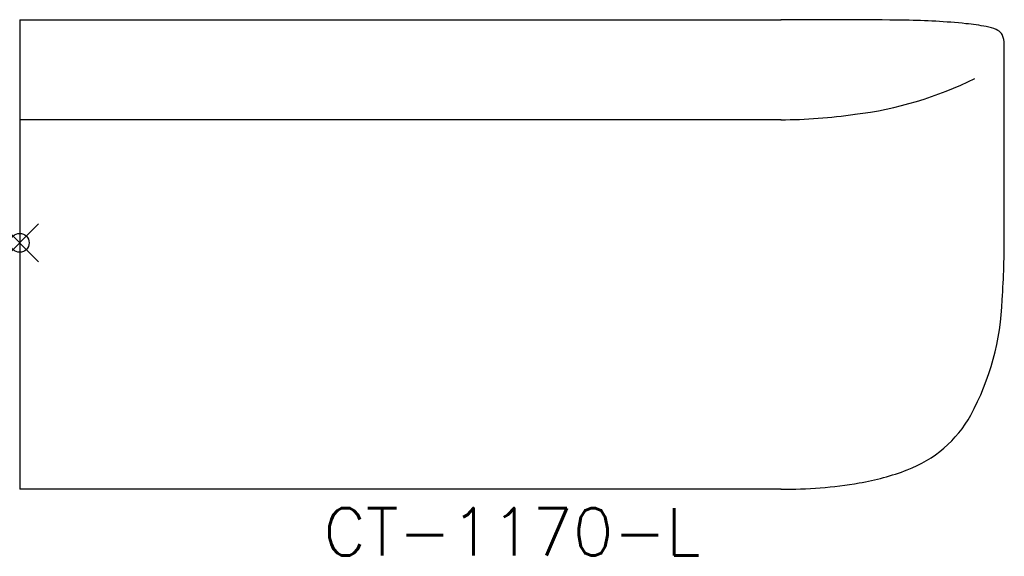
# Model space of a CAD drawing. Header units: inches. Extents: x 0 to 52, y -16.5 to 11.8.
import ezdxf
from ezdxf.enums import TextEntityAlignment as Align

# ---------------------------------------------------------------- set-up
doc = ezdxf.new("R2010")
doc.units = ezdxf.units.IN
doc.header["$MEASUREMENT"] = 0
doc.header["$PDMODE"] = 35
doc.layers.add('AFUCH-P', color=2, linetype='Continuous')
doc.layers.add('AFUCH-P-TN', color=2, linetype='Continuous')
doc.styles.get("Standard").update_dxf_attribs({"font": 'txt.shx'})

msp = doc.modelspace()

# ---------------------------------------------------------------- linework, layer by layer
at = {"layer": 'AFUCH-P'}
for p, q in [((0, 11.777), (40.22, 11.777)), ((0, 11.777), (0, -13.004)), ((52, 0.502), (52, 10.375)), ((40.22, 6.495), (0, 6.495)), ((40.22, -13.004), (0, -13.004))]:
    msp.add_line(p, q, dxfattribs=at)
for centre, radius, start, end in [((41.757, -469.562), 481.341, 89.40219, 90.1848), ((46.243, -25.513), 37.27, 84.2596, 89.1752), ((48.691, -1.152), 12.786, 79.3727, 84.254), ((50.598, 8.951), 2.506, 67.0248, 79.6367), ((51.279, 10.575), 0.744, 39.4141, 66.5264), ((51.398, 10.719), 0.562, 13.2885, 35.7651), ((49.653, 10.344), 2.348, 0.7578, 12.3917), ((41.752, 26.25), 19.606, 276.9218, 296.3433), ((40.04, 35.126), 28.631, 270.3306, 278.1838), ((3.902, 0.313), 48.099, 356.0483, 0.2254), ((38.182, -2.546), 13.711, 331.4731, 358.0941), ((44.665, -6.033), 6.35, 290.3812, 331.1853), ((42.183, 0.301), 13.153, 279.4329, 290.9071), ((40.445, 10.045), 23.05, 269.4041, 279.7262)]:
    msp.add_arc(centre, radius, start, end, dxfattribs=at)
msp.add_point((0, 0), dxfattribs=at)

# ---------------------------------------------------------------- texts
at = {"layer": 'AFUCH-P-TN'}
msp.add_text('CT-1170-L', height=2.5, dxfattribs=at).set_placement((26, -16.504), align=Align.CENTER)

doc.saveas('drawing.dxf')
